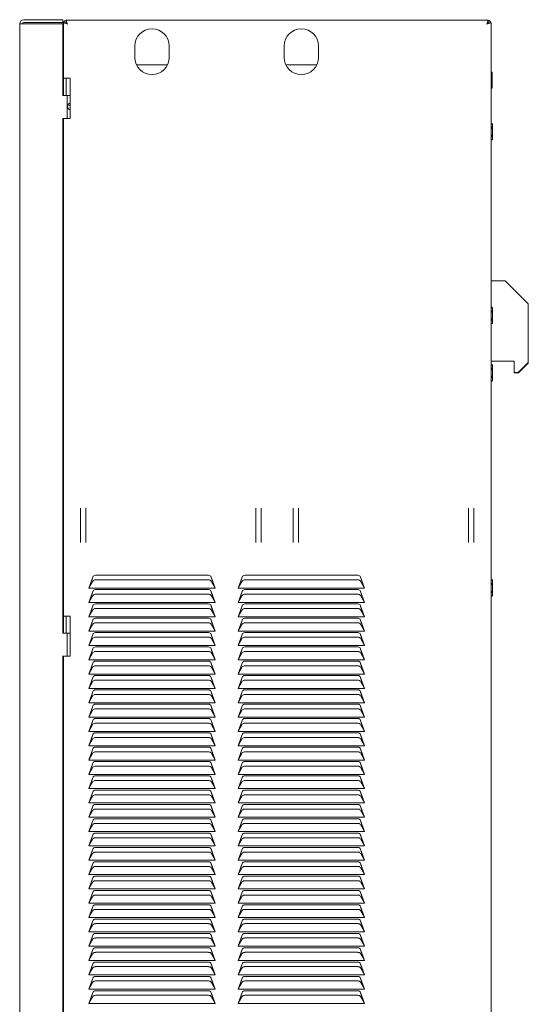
# Model space of a CAD drawing. Header units: inches. Extents: x 5 to 123, y 3 to 81.
# Tile 4 of 7: x 26 to 37, y 27 to 48. Entities that reach past the tile are written whole.
import ezdxf

# ---------------------------------------------------------------- set-up
doc = ezdxf.new("R2010")
doc.units = ezdxf.units.IN
doc.header["$MEASUREMENT"] = 0
doc.layers.add('BODY', color=3, linetype='Continuous')

msp = doc.modelspace()

# ---------------------------------------------------------------- linework, layer by layer
at = {"layer": 'BODY', "linetype": 'Continuous', "lineweight": 15}
for p, q in [((25.538, 4.764), (25.538, 47.891)), ((25.629, 47.891), (25.538, 47.891)), ((25.629, 47.983), (26.478, 47.983)), ((26.478, 47.923), (25.629, 47.923)), ((26.478, 47.891), (25.629, 47.891)), ((26.478, 47.983), (26.478, 47.923)), ((26.478, 46.333), (26.478, 47.891)), ((26.488, 47.916), (26.548, 47.916)), ((26.488, 47.916), (26.488, 46.706)), ((26.548, 47.976), (26.548, 47.916)), ((35.738, 47.976), (26.548, 47.976)), ((35.724, 47.91), (35.727, 47.907)), ((35.738, 47.976), (35.738, 47.916)), ((35.738, 47.916), (35.798, 47.916)), ((35.798, 4.851), (35.798, 47.916)), ((26.478, 47.606), (26.488, 47.606)), ((28.043, 47.161), (28.043, 47.411)), ((28.793, 47.411), (28.793, 47.161)), ((31.293, 47.161), (31.293, 47.411)), ((32.043, 47.411), (32.043, 47.161)), ((28.08, 46.998), (28.756, 46.998)), ((31.33, 46.998), (32.006, 46.998)), ((35.798, 46.843), (35.805, 46.843)), ((35.805, 46.753), (35.798, 46.753)), ((35.808, 46.842), (35.806, 46.843)), ((35.824, 46.803), (35.824, 46.811)), ((35.824, 46.663), (35.824, 46.798)), ((26.488, 46.706), (26.579, 46.706)), ((26.488, 46.333), (26.488, 46.706)), ((26.548, 46.333), (26.548, 46.706)), ((26.579, 46.706), (26.639, 46.706)), ((26.639, 46.706), (26.639, 45.831)), ((35.805, 46.573), (35.798, 46.573)), ((35.824, 46.528), (35.824, 46.663)), ((26.478, 46.333), (26.47, 46.333)), ((26.486, 46.333), (26.478, 46.333)), ((26.526, 46.333), (26.486, 46.333)), ((26.526, 46.333), (26.557, 46.333)), ((26.557, 46.333), (26.571, 46.333)), ((26.571, 46.333), (26.57, 45.833)), ((26.571, 46.333), (26.639, 46.333)), ((35.805, 46.483), (35.798, 46.483)), ((35.806, 46.483), (35.808, 46.483)), ((26.639, 46.118), (26.585, 46.118)), ((26.478, 45.833), (26.47, 45.833)), ((26.478, 34.623), (26.478, 45.833)), ((26.486, 45.833), (26.478, 45.833)), ((26.486, 45.833), (26.526, 45.833)), ((26.488, 45.831), (26.488, 45.833)), ((26.579, 45.831), (26.488, 45.831)), ((26.488, 45.831), (26.488, 34.995)), ((26.557, 45.833), (26.526, 45.833)), ((26.548, 45.831), (26.548, 45.833)), ((26.639, 45.831), (26.579, 45.831)), ((35.798, 45.723), (35.81, 45.723)), ((35.813, 45.722), (35.811, 45.723)), ((35.829, 45.683), (35.829, 45.691)), ((35.829, 45.543), (35.829, 45.678)), ((35.81, 45.633), (35.798, 45.633)), ((35.829, 45.408), (35.829, 45.543)), ((35.81, 45.453), (35.798, 45.453)), ((35.81, 45.363), (35.798, 45.363)), ((35.811, 45.363), (35.813, 45.363)), ((35.829, 42.296), (35.798, 42.296)), ((36.108, 42.296), (35.829, 42.296)), ((36.608, 41.796), (36.108, 42.296)), ((35.798, 41.723), (35.81, 41.723)), ((35.81, 41.633), (35.798, 41.633)), ((35.813, 41.722), (35.811, 41.723)), ((35.829, 41.683), (35.829, 41.691)), ((35.829, 41.543), (35.829, 41.678)), ((36.608, 40.516), (36.608, 41.796)), ((35.81, 41.453), (35.798, 41.453)), ((35.829, 41.408), (35.829, 41.543)), ((35.81, 41.363), (35.798, 41.363)), ((35.811, 41.363), (35.813, 41.363)), ((35.829, 40.543), (35.798, 40.543)), ((35.829, 40.543), (36.298, 40.543)), ((36.298, 40.543), (36.298, 40.296)), ((35.798, 40.473), (35.81, 40.473)), ((35.81, 40.383), (35.798, 40.383)), ((35.813, 40.472), (35.811, 40.473)), ((35.829, 40.433), (35.829, 40.441)), ((35.829, 40.293), (35.829, 40.428)), ((36.388, 40.296), (36.608, 40.516)), ((36.395, 40.293), (36.608, 40.506)), ((36.608, 40.506), (36.608, 40.516)), ((35.81, 40.203), (35.798, 40.203)), ((35.81, 40.113), (35.798, 40.113)), ((35.811, 40.113), (35.813, 40.113)), ((35.829, 40.158), (35.829, 40.293)), ((36.298, 40.296), (36.298, 40.293)), ((36.298, 40.296), (36.388, 40.296)), ((36.298, 40.293), (36.395, 40.293)), ((26.86, 36.596), (26.86, 37.346)), ((26.975, 37.346), (26.975, 36.596)), ((30.68, 36.596), (30.68, 37.346)), ((30.795, 37.346), (30.795, 36.596)), ((31.49, 36.596), (31.49, 37.346)), ((31.605, 37.346), (31.605, 36.596)), ((35.31, 36.596), (35.31, 37.346)), ((35.425, 37.346), (35.425, 36.596)), ((27.043, 35.604), (27.13, 35.844)), ((27.064, 35.642), (27.13, 35.844)), ((27.187, 35.884), (29.649, 35.884)), ((29.705, 35.844), (29.793, 35.604)), ((29.705, 35.844), (29.771, 35.642)), ((30.293, 35.604), (30.38, 35.844)), ((30.314, 35.642), (30.38, 35.844)), ((30.437, 35.884), (32.899, 35.884)), ((32.955, 35.844), (33.043, 35.604)), ((32.955, 35.844), (33.021, 35.642)), ((27.043, 35.604), (27.13, 35.758)), ((29.793, 35.604), (27.043, 35.604)), ((27.187, 35.784), (29.649, 35.784)), ((29.705, 35.758), (29.793, 35.604)), ((30.293, 35.604), (30.38, 35.758)), ((33.043, 35.604), (30.293, 35.604)), ((30.437, 35.784), (32.899, 35.784)), ((32.955, 35.758), (33.043, 35.604)), ((35.798, 35.788), (35.81, 35.788)), ((35.81, 35.698), (35.798, 35.698)), ((35.813, 35.787), (35.811, 35.788)), ((35.829, 35.748), (35.829, 35.756)), ((35.829, 35.608), (35.829, 35.743)), ((35.829, 35.473), (35.829, 35.608)), ((27.043, 35.292), (27.13, 35.532)), ((27.043, 35.292), (27.13, 35.446)), ((27.064, 35.33), (27.13, 35.532)), ((27.187, 35.572), (29.649, 35.572)), ((27.187, 35.472), (29.649, 35.472)), ((29.705, 35.532), (29.793, 35.292)), ((29.705, 35.446), (29.793, 35.292)), ((29.708, 35.525), (29.771, 35.33)), ((30.293, 35.292), (30.38, 35.532)), ((30.293, 35.292), (30.38, 35.446)), ((30.314, 35.33), (30.38, 35.532)), ((30.437, 35.572), (32.899, 35.572)), ((30.437, 35.472), (32.899, 35.472)), ((32.955, 35.532), (33.043, 35.292)), ((32.955, 35.532), (33.021, 35.33)), ((32.955, 35.446), (33.043, 35.292)), ((35.81, 35.518), (35.798, 35.518)), ((35.81, 35.428), (35.798, 35.428)), ((35.811, 35.428), (35.813, 35.428)), ((29.793, 35.292), (27.043, 35.292)), ((27.043, 34.98), (27.13, 35.22)), ((27.064, 35.018), (27.13, 35.22)), ((27.187, 35.26), (29.649, 35.26)), ((29.705, 35.22), (29.793, 34.98)), ((29.708, 35.213), (29.771, 35.018)), ((33.043, 35.292), (30.293, 35.292)), ((30.293, 34.98), (30.38, 35.22)), ((30.314, 35.018), (30.38, 35.22)), ((30.437, 35.26), (32.899, 35.26)), ((32.955, 35.22), (33.043, 34.98)), ((32.958, 35.213), (33.021, 35.018)), ((26.488, 34.995), (26.579, 34.995)), ((26.488, 34.623), (26.488, 34.995)), ((26.548, 34.623), (26.548, 34.995)), ((26.579, 34.995), (26.639, 34.995)), ((26.639, 34.995), (26.639, 34.12)), ((27.043, 34.98), (27.13, 35.134)), ((29.793, 34.98), (27.043, 34.98)), ((27.187, 35.16), (29.649, 35.16)), ((29.705, 35.134), (29.793, 34.98)), ((30.293, 34.98), (30.38, 35.134)), ((33.043, 34.98), (30.293, 34.98)), ((30.437, 35.16), (32.899, 35.16)), ((32.955, 35.134), (33.043, 34.98)), ((27.043, 34.668), (27.13, 34.908)), ((27.043, 34.668), (27.13, 34.822)), ((27.064, 34.706), (27.13, 34.908)), ((27.187, 34.948), (29.649, 34.948)), ((27.187, 34.848), (29.649, 34.848)), ((29.705, 34.908), (29.793, 34.668)), ((29.705, 34.822), (29.793, 34.668)), ((29.708, 34.901), (29.771, 34.706)), ((30.293, 34.668), (30.38, 34.908)), ((30.293, 34.668), (30.38, 34.822)), ((30.314, 34.706), (30.38, 34.908)), ((30.437, 34.948), (32.899, 34.948)), ((30.437, 34.848), (32.899, 34.848)), ((32.955, 34.908), (33.043, 34.668)), ((32.955, 34.822), (33.043, 34.668)), ((32.958, 34.901), (33.021, 34.706)), ((26.478, 34.623), (26.47, 34.623)), ((26.486, 34.623), (26.478, 34.623)), ((26.526, 34.623), (26.486, 34.623)), ((26.526, 34.623), (26.557, 34.623)), ((26.557, 34.623), (26.571, 34.623)), ((26.571, 34.623), (26.57, 34.123)), ((26.571, 34.623), (26.639, 34.623)), ((29.793, 34.668), (27.043, 34.668)), ((27.043, 34.356), (27.13, 34.596)), ((27.064, 34.394), (27.13, 34.596)), ((27.187, 34.636), (29.649, 34.636)), ((27.187, 34.536), (29.649, 34.536)), ((29.705, 34.596), (29.793, 34.356)), ((29.708, 34.589), (29.771, 34.394)), ((33.043, 34.668), (30.293, 34.668)), ((30.293, 34.356), (30.38, 34.596)), ((30.314, 34.394), (30.38, 34.596)), ((30.437, 34.636), (32.899, 34.636)), ((30.437, 34.536), (32.899, 34.536)), ((32.955, 34.596), (33.043, 34.356)), ((32.958, 34.589), (33.021, 34.394)), ((27.043, 34.356), (27.13, 34.51)), ((29.793, 34.356), (27.043, 34.356)), ((27.187, 34.324), (29.649, 34.324)), ((29.705, 34.51), (29.793, 34.356)), ((30.293, 34.356), (30.38, 34.51)), ((33.043, 34.356), (30.293, 34.356)), ((30.437, 34.324), (32.899, 34.324)), ((32.955, 34.51), (33.043, 34.356)), ((26.486, 34.123), (26.47, 34.123)), ((26.478, 34.123), (26.47, 34.123)), ((26.478, 11.713), (26.478, 34.123)), ((26.486, 34.123), (26.526, 34.123)), ((26.488, 34.12), (26.488, 34.123)), ((26.579, 34.12), (26.488, 34.12)), ((26.488, 34.12), (26.488, 12.081)), ((26.557, 34.123), (26.526, 34.123)), ((26.548, 34.12), (26.548, 34.123)), ((26.57, 34.123), (26.557, 34.123)), ((26.639, 34.12), (26.579, 34.12)), ((27.043, 34.044), (27.13, 34.284)), ((27.043, 34.044), (27.13, 34.198)), ((27.064, 34.082), (27.13, 34.284)), ((27.187, 34.224), (29.649, 34.224)), ((29.705, 34.284), (29.793, 34.044)), ((29.705, 34.198), (29.793, 34.044)), ((29.708, 34.277), (29.771, 34.082)), ((30.293, 34.044), (30.38, 34.284)), ((30.293, 34.044), (30.38, 34.198)), ((30.314, 34.082), (30.38, 34.284)), ((30.437, 34.224), (32.899, 34.224)), ((32.955, 34.284), (33.043, 34.044)), ((32.955, 34.198), (33.043, 34.044)), ((32.958, 34.277), (33.021, 34.082)), ((29.793, 34.044), (27.043, 34.044)), ((27.043, 33.732), (27.13, 33.972)), ((27.043, 33.732), (27.13, 33.886)), ((27.064, 33.77), (27.13, 33.972)), ((27.187, 34.012), (29.649, 34.012)), ((27.187, 33.912), (29.649, 33.912)), ((29.705, 33.972), (29.793, 33.732)), ((29.705, 33.886), (29.793, 33.732)), ((29.708, 33.965), (29.771, 33.77)), ((33.043, 34.044), (30.293, 34.044)), ((30.293, 33.732), (30.38, 33.972)), ((30.293, 33.732), (30.38, 33.886)), ((30.314, 33.77), (30.38, 33.972)), ((30.437, 34.012), (32.899, 34.012)), ((30.437, 33.912), (32.899, 33.912)), ((32.955, 33.972), (33.043, 33.732)), ((32.955, 33.886), (33.043, 33.732)), ((32.958, 33.965), (33.021, 33.77)), ((29.793, 33.732), (27.043, 33.732)), ((27.187, 33.7), (29.649, 33.7)), ((33.043, 33.732), (30.293, 33.732)), ((30.437, 33.7), (32.899, 33.7)), ((27.043, 33.42), (27.13, 33.66)), ((27.043, 33.42), (27.13, 33.574)), ((27.064, 33.458), (27.13, 33.66)), ((27.187, 33.6), (29.649, 33.6)), ((29.705, 33.66), (29.793, 33.42)), ((29.705, 33.574), (29.793, 33.42)), ((29.708, 33.653), (29.771, 33.458)), ((30.293, 33.42), (30.38, 33.66)), ((30.293, 33.42), (30.38, 33.574)), ((30.314, 33.458), (30.38, 33.66)), ((30.437, 33.6), (32.899, 33.6)), ((32.955, 33.66), (33.043, 33.42)), ((32.955, 33.574), (33.043, 33.42)), ((32.958, 33.653), (33.021, 33.458)), ((29.793, 33.42), (27.043, 33.42)), ((27.043, 33.108), (27.13, 33.348)), ((27.043, 33.108), (27.13, 33.262)), ((27.064, 33.146), (27.13, 33.348)), ((27.187, 33.388), (29.649, 33.388)), ((27.187, 33.288), (29.649, 33.288)), ((29.705, 33.348), (29.793, 33.108)), ((29.705, 33.262), (29.793, 33.108)), ((29.708, 33.341), (29.771, 33.146)), ((33.043, 33.42), (30.293, 33.42)), ((30.293, 33.108), (30.38, 33.348)), ((30.293, 33.108), (30.38, 33.262)), ((30.314, 33.146), (30.38, 33.348)), ((30.437, 33.388), (32.899, 33.388)), ((30.437, 33.288), (32.899, 33.288)), ((32.955, 33.348), (33.043, 33.108)), ((32.955, 33.262), (33.043, 33.108)), ((32.958, 33.341), (33.021, 33.146)), ((29.793, 33.108), (27.043, 33.108)), ((27.043, 32.796), (27.13, 33.036)), ((27.064, 32.834), (27.13, 33.036)), ((27.187, 33.076), (29.649, 33.076)), ((29.705, 33.036), (29.793, 32.796)), ((29.708, 33.029), (29.771, 32.834)), ((33.043, 33.108), (30.293, 33.108)), ((30.293, 32.796), (30.38, 33.036)), ((30.314, 32.834), (30.38, 33.036)), ((30.437, 33.076), (32.899, 33.076)), ((32.955, 33.036), (33.043, 32.796)), ((32.958, 33.029), (33.021, 32.834)), ((27.043, 32.796), (27.13, 32.95)), ((27.187, 32.976), (29.649, 32.976)), ((29.705, 32.95), (29.793, 32.796)), ((30.293, 32.796), (30.38, 32.95)), ((30.437, 32.976), (32.899, 32.976)), ((32.955, 32.95), (33.043, 32.796)), ((29.793, 32.796), (27.043, 32.796)), ((27.043, 32.484), (27.13, 32.724)), ((27.043, 32.484), (27.13, 32.638)), ((27.064, 32.522), (27.13, 32.724)), ((27.187, 32.764), (29.649, 32.764)), ((27.187, 32.664), (29.649, 32.664)), ((29.705, 32.724), (29.793, 32.484)), ((29.705, 32.638), (29.793, 32.484)), ((29.708, 32.717), (29.771, 32.522)), ((33.043, 32.796), (30.293, 32.796)), ((30.293, 32.484), (30.38, 32.724)), ((30.293, 32.484), (30.38, 32.638)), ((30.314, 32.522), (30.38, 32.724)), ((30.437, 32.764), (32.899, 32.764)), ((30.437, 32.664), (32.899, 32.664)), ((32.955, 32.724), (33.043, 32.484)), ((32.955, 32.638), (33.043, 32.484)), ((32.958, 32.717), (33.021, 32.522)), ((29.793, 32.484), (27.043, 32.484)), ((27.043, 32.172), (27.13, 32.412)), ((27.064, 32.21), (27.13, 32.412)), ((27.187, 32.452), (29.649, 32.452)), ((29.705, 32.412), (29.793, 32.172)), ((29.708, 32.405), (29.771, 32.21)), ((33.043, 32.484), (30.293, 32.484)), ((30.293, 32.172), (30.38, 32.412)), ((30.314, 32.21), (30.38, 32.412)), ((30.437, 32.452), (32.899, 32.452)), ((32.955, 32.412), (33.043, 32.172)), ((32.958, 32.405), (33.021, 32.21)), ((27.043, 32.172), (27.13, 32.326)), ((29.793, 32.172), (27.043, 32.172)), ((27.187, 32.352), (29.649, 32.352)), ((29.705, 32.326), (29.793, 32.172)), ((30.293, 32.172), (30.38, 32.326)), ((33.043, 32.172), (30.293, 32.172)), ((30.437, 32.352), (32.899, 32.352)), ((32.955, 32.326), (33.043, 32.172)), ((27.043, 31.86), (27.13, 32.1)), ((27.043, 31.86), (27.13, 32.014)), ((27.064, 31.898), (27.13, 32.1)), ((27.187, 32.14), (29.649, 32.14)), ((27.187, 32.04), (29.649, 32.04)), ((29.705, 32.1), (29.793, 31.86)), ((29.705, 32.014), (29.793, 31.86)), ((29.708, 32.093), (29.771, 31.898)), ((30.293, 31.86), (30.38, 32.1)), ((30.293, 31.86), (30.38, 32.014)), ((30.314, 31.898), (30.38, 32.1)), ((30.437, 32.14), (32.899, 32.14)), ((30.437, 32.04), (32.899, 32.04)), ((32.955, 32.1), (33.043, 31.86)), ((32.955, 32.014), (33.043, 31.86)), ((32.958, 32.093), (33.021, 31.898)), ((29.793, 31.86), (27.043, 31.86)), ((27.043, 31.548), (27.13, 31.788)), ((27.064, 31.586), (27.13, 31.788)), ((27.187, 31.828), (29.649, 31.828)), ((29.705, 31.788), (29.793, 31.548)), ((29.708, 31.781), (29.771, 31.586)), ((33.043, 31.86), (30.293, 31.86)), ((30.293, 31.548), (30.38, 31.788)), ((30.314, 31.586), (30.38, 31.788)), ((30.437, 31.828), (32.899, 31.828)), ((32.955, 31.788), (33.043, 31.548)), ((32.958, 31.781), (33.021, 31.586)), ((27.043, 31.548), (27.13, 31.702)), ((29.793, 31.548), (27.043, 31.548)), ((27.187, 31.728), (29.649, 31.728)), ((29.705, 31.702), (29.793, 31.548)), ((30.293, 31.548), (30.38, 31.702)), ((33.043, 31.548), (30.293, 31.548)), ((30.437, 31.728), (32.899, 31.728)), ((32.955, 31.702), (33.043, 31.548)), ((27.043, 31.236), (27.13, 31.476)), ((27.043, 31.236), (27.13, 31.39)), ((27.064, 31.274), (27.13, 31.476)), ((27.187, 31.516), (29.649, 31.516)), ((27.187, 31.416), (29.649, 31.416)), ((29.705, 31.476), (29.793, 31.236)), ((29.705, 31.39), (29.793, 31.236)), ((29.708, 31.469), (29.771, 31.274)), ((30.293, 31.236), (30.38, 31.476)), ((30.293, 31.236), (30.38, 31.39)), ((30.314, 31.274), (30.38, 31.476)), ((30.437, 31.516), (32.899, 31.516)), ((30.437, 31.416), (32.899, 31.416)), ((32.955, 31.476), (33.043, 31.236)), ((32.955, 31.39), (33.043, 31.236)), ((32.958, 31.469), (33.021, 31.274)), ((29.793, 31.236), (27.043, 31.236)), ((27.043, 30.924), (27.13, 31.164)), ((27.064, 30.962), (27.13, 31.164)), ((27.187, 31.204), (29.649, 31.204)), ((27.187, 31.104), (29.649, 31.104)), ((29.705, 31.164), (29.793, 30.924)), ((29.708, 31.157), (29.771, 30.962)), ((33.043, 31.236), (30.293, 31.236)), ((30.293, 30.924), (30.38, 31.164)), ((30.314, 30.962), (30.38, 31.164)), ((30.437, 31.204), (32.899, 31.204)), ((30.437, 31.104), (32.899, 31.104)), ((32.955, 31.164), (33.043, 30.924)), ((32.958, 31.157), (33.021, 30.962)), ((27.043, 30.924), (27.13, 31.078)), ((29.793, 30.924), (27.043, 30.924)), ((27.187, 30.892), (29.649, 30.892)), ((29.705, 31.078), (29.793, 30.924)), ((30.293, 30.924), (30.38, 31.078)), ((33.043, 30.924), (30.293, 30.924)), ((30.437, 30.892), (32.899, 30.892)), ((32.955, 31.078), (33.043, 30.924)), ((27.043, 30.612), (27.13, 30.852)), ((27.043, 30.612), (27.13, 30.766)), ((27.064, 30.65), (27.13, 30.852)), ((27.187, 30.792), (29.649, 30.792)), ((29.705, 30.852), (29.793, 30.612)), ((29.705, 30.766), (29.793, 30.612)), ((29.708, 30.845), (29.771, 30.65)), ((30.293, 30.612), (30.38, 30.852)), ((30.293, 30.612), (30.38, 30.766)), ((30.314, 30.65), (30.38, 30.852)), ((30.437, 30.792), (32.899, 30.792)), ((32.955, 30.852), (33.043, 30.612)), ((32.955, 30.766), (33.043, 30.612)), ((32.958, 30.845), (33.021, 30.65)), ((29.793, 30.612), (27.043, 30.612)), ((27.043, 30.3), (27.13, 30.54)), ((27.043, 30.3), (27.13, 30.454)), ((27.064, 30.338), (27.13, 30.54)), ((27.187, 30.58), (29.649, 30.58)), ((27.187, 30.48), (29.649, 30.48)), ((29.705, 30.54), (29.793, 30.3)), ((29.705, 30.454), (29.793, 30.3)), ((29.708, 30.533), (29.771, 30.338)), ((33.043, 30.612), (30.293, 30.612)), ((30.293, 30.3), (30.38, 30.54)), ((30.293, 30.3), (30.38, 30.454)), ((30.314, 30.338), (30.38, 30.54)), ((30.437, 30.58), (32.899, 30.58)), ((30.437, 30.48), (32.899, 30.48)), ((32.955, 30.54), (33.043, 30.3)), ((32.955, 30.454), (33.043, 30.3)), ((32.958, 30.533), (33.021, 30.338)), ((29.793, 30.3), (27.043, 30.3)), ((27.187, 30.268), (29.649, 30.268)), ((33.043, 30.3), (30.293, 30.3)), ((30.437, 30.268), (32.899, 30.268)), ((27.043, 29.988), (27.13, 30.228)), ((27.043, 29.988), (27.13, 30.142)), ((27.064, 30.026), (27.13, 30.228)), ((27.187, 30.168), (29.649, 30.168)), ((29.705, 30.228), (29.793, 29.988)), ((29.705, 30.142), (29.793, 29.988)), ((29.708, 30.221), (29.771, 30.026)), ((30.293, 29.988), (30.38, 30.228)), ((30.293, 29.988), (30.38, 30.142)), ((30.314, 30.026), (30.38, 30.228)), ((30.437, 30.168), (32.899, 30.168)), ((32.955, 30.228), (33.043, 29.988)), ((32.955, 30.142), (33.043, 29.988)), ((32.958, 30.221), (33.021, 30.026)), ((29.793, 29.988), (27.043, 29.988)), ((27.043, 29.676), (27.13, 29.916)), ((27.043, 29.676), (27.13, 29.83)), ((27.064, 29.714), (27.13, 29.916)), ((27.187, 29.956), (29.649, 29.956)), ((27.187, 29.856), (29.649, 29.856)), ((29.705, 29.916), (29.793, 29.676)), ((29.705, 29.83), (29.793, 29.676)), ((29.708, 29.909), (29.771, 29.714)), ((33.043, 29.988), (30.293, 29.988)), ((30.293, 29.676), (30.38, 29.916)), ((30.293, 29.676), (30.38, 29.83)), ((30.314, 29.714), (30.38, 29.916)), ((30.437, 29.956), (32.899, 29.956)), ((30.437, 29.856), (32.899, 29.856)), ((32.955, 29.916), (33.043, 29.676)), ((32.955, 29.83), (33.043, 29.676)), ((32.958, 29.909), (33.021, 29.714)), ((29.793, 29.676), (27.043, 29.676)), ((27.043, 29.364), (27.13, 29.604)), ((27.064, 29.402), (27.13, 29.604)), ((27.187, 29.644), (29.649, 29.644)), ((29.705, 29.604), (29.793, 29.364)), ((29.708, 29.597), (29.771, 29.402)), ((33.043, 29.676), (30.293, 29.676)), ((30.293, 29.364), (30.38, 29.604)), ((30.314, 29.402), (30.38, 29.604)), ((30.437, 29.644), (32.899, 29.644)), ((32.955, 29.604), (33.043, 29.364)), ((32.958, 29.597), (33.021, 29.402)), ((27.043, 29.364), (27.13, 29.518)), ((27.187, 29.544), (29.649, 29.544)), ((29.705, 29.518), (29.793, 29.364)), ((30.293, 29.364), (30.38, 29.518)), ((30.437, 29.544), (32.899, 29.544)), ((32.955, 29.518), (33.043, 29.364)), ((29.793, 29.364), (27.043, 29.364)), ((27.043, 29.052), (27.13, 29.292)), ((27.043, 29.052), (27.13, 29.206)), ((27.064, 29.09), (27.13, 29.292)), ((27.187, 29.332), (29.649, 29.332)), ((27.187, 29.232), (29.649, 29.232)), ((29.705, 29.292), (29.793, 29.052)), ((29.705, 29.206), (29.793, 29.052)), ((29.708, 29.285), (29.771, 29.09)), ((33.043, 29.364), (30.293, 29.364)), ((30.293, 29.052), (30.38, 29.292)), ((30.293, 29.052), (30.38, 29.206)), ((30.314, 29.09), (30.38, 29.292)), ((30.437, 29.332), (32.899, 29.332)), ((30.437, 29.232), (32.899, 29.232)), ((32.955, 29.292), (33.043, 29.052)), ((32.955, 29.206), (33.043, 29.052)), ((32.958, 29.285), (33.021, 29.09)), ((29.793, 29.052), (27.043, 29.052)), ((27.043, 28.74), (27.13, 28.98)), ((27.064, 28.778), (27.13, 28.98)), ((27.187, 29.02), (29.649, 29.02)), ((29.705, 28.98), (29.793, 28.74)), ((29.708, 28.973), (29.771, 28.778)), ((33.043, 29.052), (30.293, 29.052)), ((30.293, 28.74), (30.38, 28.98)), ((30.314, 28.778), (30.38, 28.98)), ((30.437, 29.02), (32.899, 29.02)), ((32.955, 28.98), (33.043, 28.74)), ((32.958, 28.973), (33.021, 28.778)), ((27.043, 28.74), (27.13, 28.894)), ((29.793, 28.74), (27.043, 28.74)), ((27.187, 28.92), (29.649, 28.92)), ((29.705, 28.894), (29.793, 28.74)), ((30.293, 28.74), (30.38, 28.894)), ((33.043, 28.74), (30.293, 28.74)), ((30.437, 28.92), (32.899, 28.92)), ((32.955, 28.894), (33.043, 28.74)), ((27.043, 28.428), (27.13, 28.668)), ((27.043, 28.428), (27.13, 28.582)), ((27.064, 28.466), (27.13, 28.668)), ((27.187, 28.708), (29.649, 28.708)), ((27.187, 28.608), (29.649, 28.608)), ((29.705, 28.668), (29.793, 28.428)), ((29.705, 28.582), (29.793, 28.428)), ((29.708, 28.661), (29.771, 28.466)), ((30.293, 28.428), (30.38, 28.668)), ((30.293, 28.428), (30.38, 28.582)), ((30.314, 28.466), (30.38, 28.668)), ((30.437, 28.708), (32.899, 28.708)), ((30.437, 28.608), (32.899, 28.608)), ((32.955, 28.668), (33.043, 28.428)), ((32.955, 28.582), (33.043, 28.428)), ((32.958, 28.661), (33.021, 28.466)), ((29.793, 28.428), (27.043, 28.428)), ((27.043, 28.116), (27.13, 28.356)), ((27.064, 28.154), (27.13, 28.356)), ((27.187, 28.396), (29.649, 28.396)), ((29.705, 28.356), (29.793, 28.116)), ((29.708, 28.349), (29.771, 28.154)), ((33.043, 28.428), (30.293, 28.428)), ((30.293, 28.116), (30.38, 28.356)), ((30.314, 28.154), (30.38, 28.356)), ((30.437, 28.396), (32.899, 28.396)), ((32.955, 28.356), (33.043, 28.116)), ((32.958, 28.349), (33.021, 28.154)), ((27.043, 28.116), (27.13, 28.27)), ((29.793, 28.116), (27.043, 28.116)), ((27.187, 28.296), (29.649, 28.296)), ((29.705, 28.27), (29.793, 28.116)), ((30.293, 28.116), (30.38, 28.27)), ((33.043, 28.116), (30.293, 28.116)), ((30.437, 28.296), (32.899, 28.296)), ((32.955, 28.27), (33.043, 28.116)), ((27.043, 27.804), (27.13, 28.044)), ((27.043, 27.804), (27.13, 27.958)), ((27.064, 27.842), (27.13, 28.044)), ((27.187, 28.084), (29.649, 28.084)), ((27.187, 27.984), (29.649, 27.984)), ((29.705, 28.044), (29.793, 27.804)), ((29.705, 27.958), (29.793, 27.804)), ((29.708, 28.037), (29.771, 27.842)), ((30.293, 27.804), (30.38, 28.044)), ((30.293, 27.804), (30.38, 27.958)), ((30.314, 27.842), (30.38, 28.044)), ((30.437, 28.084), (32.899, 28.084)), ((30.437, 27.984), (32.899, 27.984)), ((32.955, 28.044), (33.043, 27.804)), ((32.955, 27.958), (33.043, 27.804)), ((32.958, 28.037), (33.021, 27.842)), ((29.793, 27.804), (27.043, 27.804)), ((27.043, 27.492), (27.13, 27.732)), ((27.064, 27.53), (27.13, 27.732)), ((27.187, 27.772), (29.649, 27.772)), ((27.187, 27.672), (29.649, 27.672)), ((29.705, 27.732), (29.793, 27.492)), ((29.708, 27.725), (29.771, 27.53)), ((33.043, 27.804), (30.293, 27.804)), ((30.293, 27.492), (30.38, 27.732)), ((30.314, 27.53), (30.38, 27.732)), ((30.437, 27.772), (32.899, 27.772)), ((30.437, 27.672), (32.899, 27.672)), ((32.955, 27.732), (33.043, 27.492)), ((32.958, 27.725), (33.021, 27.53)), ((27.043, 27.492), (27.13, 27.646)), ((29.793, 27.492), (27.043, 27.492)), ((27.187, 27.46), (29.649, 27.46)), ((29.705, 27.646), (29.793, 27.492)), ((30.293, 27.492), (30.38, 27.646)), ((33.043, 27.492), (30.293, 27.492)), ((30.437, 27.46), (32.899, 27.46)), ((32.955, 27.646), (33.043, 27.492)), ((27.043, 27.18), (27.13, 27.42)), ((27.043, 27.18), (27.13, 27.334)), ((27.064, 27.218), (27.13, 27.42)), ((27.187, 27.36), (29.649, 27.36)), ((29.705, 27.42), (29.793, 27.18)), ((29.705, 27.334), (29.793, 27.18)), ((29.708, 27.413), (29.771, 27.218)), ((30.293, 27.18), (30.38, 27.42)), ((30.293, 27.18), (30.38, 27.334)), ((30.314, 27.218), (30.38, 27.42)), ((30.437, 27.36), (32.899, 27.36)), ((32.955, 27.42), (33.043, 27.18)), ((32.955, 27.334), (33.043, 27.18)), ((32.958, 27.413), (33.021, 27.218)), ((29.793, 27.18), (27.043, 27.18)), ((27.043, 26.868), (27.13, 27.108)), ((27.043, 26.868), (27.13, 27.022)), ((27.064, 26.906), (27.13, 27.108)), ((27.187, 27.148), (29.649, 27.148)), ((27.187, 27.048), (29.649, 27.048)), ((29.705, 27.108), (29.793, 26.868)), ((29.705, 27.022), (29.793, 26.868)), ((29.708, 27.101), (29.771, 26.906)), ((33.043, 27.18), (30.293, 27.18)), ((30.293, 26.868), (30.38, 27.108)), ((30.293, 26.868), (30.38, 27.022)), ((30.314, 26.906), (30.38, 27.108)), ((30.437, 27.148), (32.899, 27.148)), ((30.437, 27.048), (32.899, 27.048)), ((32.955, 27.108), (33.043, 26.868)), ((32.955, 27.022), (33.043, 26.868)), ((32.958, 27.101), (33.021, 26.906)), ((29.793, 26.868), (27.043, 26.868)), ((27.187, 26.836), (29.649, 26.836)), ((33.043, 26.868), (30.293, 26.868)), ((30.437, 26.836), (32.899, 26.836)), ((27.043, 26.556), (27.13, 26.796)), ((27.043, 26.556), (27.13, 26.71)), ((27.064, 26.594), (27.13, 26.796)), ((27.187, 26.736), (29.649, 26.736)), ((29.705, 26.796), (29.793, 26.556)), ((29.705, 26.71), (29.793, 26.556)), ((29.708, 26.789), (29.771, 26.594)), ((30.293, 26.556), (30.38, 26.796)), ((30.293, 26.556), (30.38, 26.71)), ((30.314, 26.594), (30.38, 26.796)), ((30.437, 26.736), (32.899, 26.736)), ((32.955, 26.796), (33.043, 26.556)), ((32.955, 26.71), (33.043, 26.556)), ((32.958, 26.789), (33.021, 26.594)), ((29.793, 26.556), (27.043, 26.556)), ((33.043, 26.556), (30.293, 26.556))]:
    msp.add_line(p, q, dxfattribs=at)
at = {"layer": 'BODY', "linetype": 'Continuous', "lineweight": 15, "flags": 128}
for points in [[(26.579, 47.884), (26.543, 47.897), (26.514, 47.907), (26.495, 47.913), (26.49, 47.915), (26.488, 47.916)], [(26.548, 47.976), (26.549, 47.974), (26.55, 47.969), (26.557, 47.95), (26.567, 47.92), (26.579, 47.884)], [(35.707, 47.884), (35.719, 47.92), (35.729, 47.95), (35.736, 47.969), (35.737, 47.974), (35.738, 47.976)], [(35.798, 47.916), (35.796, 47.915), (35.791, 47.913), (35.772, 47.907), (35.743, 47.897), (35.707, 47.884)], [(26.488, 47.613), (26.487, 47.613), (26.478, 47.61)], [(35.824, 46.798), (35.823, 46.823), (35.82, 46.831), (35.814, 46.839), (35.809, 46.842), (35.805, 46.843)], [(35.805, 46.753), (35.812, 46.755), (35.817, 46.761), (35.823, 46.775), (35.824, 46.798)], [(35.824, 46.663), (35.823, 46.713), (35.82, 46.729), (35.814, 46.745), (35.809, 46.751), (35.805, 46.753)], [(35.805, 46.573), (35.812, 46.578), (35.817, 46.588), (35.823, 46.617), (35.824, 46.663)], [(35.824, 46.528), (35.823, 46.553), (35.82, 46.561), (35.814, 46.569), (35.809, 46.572), (35.805, 46.573)], [(35.805, 46.483), (35.812, 46.485), (35.817, 46.49), (35.823, 46.505), (35.824, 46.528)], [(35.829, 45.678), (35.828, 45.703), (35.825, 45.711), (35.819, 45.719), (35.814, 45.722), (35.81, 45.723)], [(35.81, 45.633), (35.817, 45.635), (35.822, 45.641), (35.828, 45.655), (35.829, 45.678)], [(35.829, 45.543), (35.828, 45.593), (35.825, 45.609), (35.819, 45.625), (35.814, 45.631), (35.81, 45.633)], [(35.81, 45.453), (35.817, 45.458), (35.822, 45.468), (35.828, 45.497), (35.829, 45.543)], [(35.829, 45.408), (35.828, 45.433), (35.825, 45.441), (35.819, 45.449), (35.814, 45.452), (35.81, 45.453)], [(35.81, 45.363), (35.817, 45.365), (35.822, 45.37), (35.828, 45.385), (35.829, 45.408)], [(35.829, 41.678), (35.828, 41.703), (35.825, 41.711), (35.819, 41.719), (35.814, 41.722), (35.81, 41.723)], [(35.81, 41.633), (35.817, 41.635), (35.822, 41.641), (35.828, 41.655), (35.829, 41.678)], [(35.829, 41.543), (35.828, 41.593), (35.825, 41.609), (35.819, 41.625), (35.814, 41.631), (35.81, 41.633)], [(35.81, 41.453), (35.817, 41.458), (35.822, 41.468), (35.828, 41.497), (35.829, 41.543)], [(35.829, 41.408), (35.828, 41.433), (35.825, 41.441), (35.819, 41.449), (35.814, 41.452), (35.81, 41.453)], [(35.81, 41.363), (35.817, 41.365), (35.822, 41.37), (35.828, 41.385), (35.829, 41.408)], [(35.829, 40.428), (35.828, 40.453), (35.825, 40.461), (35.819, 40.469), (35.814, 40.472), (35.81, 40.473)], [(35.81, 40.383), (35.817, 40.385), (35.822, 40.391), (35.828, 40.405), (35.829, 40.428)], [(35.829, 40.293), (35.828, 40.343), (35.825, 40.359), (35.819, 40.375), (35.814, 40.381), (35.81, 40.383)], [(35.81, 40.203), (35.817, 40.208), (35.822, 40.218), (35.828, 40.247), (35.829, 40.293)], [(35.829, 40.158), (35.828, 40.183), (35.825, 40.191), (35.819, 40.199), (35.814, 40.202), (35.81, 40.203)], [(35.81, 40.113), (35.817, 40.115), (35.822, 40.12), (35.828, 40.135), (35.829, 40.158)], [(35.829, 35.743), (35.828, 35.768), (35.825, 35.776), (35.819, 35.784), (35.814, 35.787), (35.81, 35.788)], [(35.81, 35.698), (35.817, 35.7), (35.822, 35.706), (35.828, 35.72), (35.829, 35.743)], [(35.829, 35.608), (35.828, 35.658), (35.825, 35.674), (35.819, 35.69), (35.814, 35.696), (35.81, 35.698)], [(35.81, 35.518), (35.817, 35.523), (35.822, 35.533), (35.828, 35.562), (35.829, 35.608)], [(35.829, 35.473), (35.828, 35.498), (35.825, 35.506), (35.819, 35.514), (35.814, 35.517), (35.81, 35.518)], [(35.81, 35.428), (35.817, 35.43), (35.822, 35.435), (35.828, 35.45), (35.829, 35.473)]]:
    msp.add_lwpolyline(points, dxfattribs=at)
at = {"layer": 'BODY', "linetype": 'Continuous', "lineweight": 15}
for centre, radius, start, end in [((25.629, 47.891), 0.0913, 90, 180), ((25.629, 47.891), 0.0313, 90, 180), ((26.574, 47.884), 0.0913, 106.862, 180), ((35.713, 47.893), 0.0809, 16.2759, 72.264), ((26.452, 47.697), 0.0312, 327.1401, 0), ((28.418, 47.411), 0.375, 0, 180), ((31.668, 47.411), 0.375, 0, 180), ((28.418, 47.161), 0.375, 180, 0), ((31.668, 47.161), 0.375, 180, 0), ((35.799, 46.819), 0.025, 0, 51.4726), ((35.799, 46.507), 0.025, 308.4543, 0), ((26.655, 46.093), 0.076, 102.4736, 257.5264), ((35.804, 45.699), 0.025, 0, 51.4726), ((35.804, 45.387), 0.025, 308.4543, 0), ((35.804, 41.699), 0.025, 0, 51.4726), ((35.804, 41.387), 0.025, 308.4543, 0), ((35.804, 40.449), 0.025, 0, 51.4726), ((35.804, 40.137), 0.025, 308.4543, 0), ((27.187, 35.824), 0.06, 90, 160), ((29.649, 35.824), 0.06, 20, 90), ((30.437, 35.824), 0.06, 90, 160), ((32.899, 35.824), 0.06, 20, 90), ((27.182, 35.719), 0.0646, 85.6248, 142.8389), ((29.654, 35.719), 0.0646, 37.1602, 94.376), ((30.432, 35.719), 0.0646, 85.6248, 142.8389), ((32.904, 35.719), 0.0646, 37.1606, 94.3756), ((35.804, 35.764), 0.025, 0, 51.4726), ((27.187, 35.512), 0.06, 90, 160), ((27.182, 35.407), 0.0646, 85.6248, 142.8389), ((29.649, 35.512), 0.06, 20, 90), ((29.654, 35.407), 0.0646, 37.1602, 94.376), ((30.437, 35.512), 0.06, 90, 160), ((30.432, 35.407), 0.0646, 85.6248, 142.8389), ((32.899, 35.512), 0.06, 20, 90), ((32.904, 35.407), 0.0646, 37.1606, 94.3756), ((35.804, 35.452), 0.025, 308.4543, 0), ((27.187, 35.2), 0.06, 90, 160), ((29.649, 35.2), 0.06, 20, 90), ((30.437, 35.2), 0.06, 90, 160), ((32.899, 35.2), 0.06, 20, 90), ((27.182, 35.095), 0.0646, 85.626, 142.8377), ((29.654, 35.095), 0.0646, 37.1615, 94.3748), ((30.432, 35.095), 0.0646, 85.626, 142.8377), ((32.904, 35.095), 0.0646, 37.1619, 94.3744), ((27.187, 34.888), 0.06, 90, 160), ((27.182, 34.783), 0.0646, 85.628, 142.8357), ((29.649, 34.888), 0.06, 20, 90), ((29.654, 34.783), 0.0646, 37.1635, 94.3728), ((30.437, 34.888), 0.06, 90, 160), ((30.432, 34.783), 0.0646, 85.628, 142.8357), ((32.899, 34.888), 0.06, 20, 90), ((32.904, 34.783), 0.0646, 37.1639, 94.3724), ((27.187, 34.576), 0.06, 90, 160), ((27.182, 34.471), 0.0646, 85.628, 142.8357), ((29.649, 34.576), 0.06, 20, 90), ((29.654, 34.471), 0.0646, 37.1635, 94.3728), ((30.437, 34.576), 0.06, 90, 160), ((30.432, 34.471), 0.0646, 85.628, 142.8357), ((32.899, 34.576), 0.06, 20, 90), ((32.904, 34.471), 0.0646, 37.1639, 94.3724), ((27.187, 34.264), 0.06, 90, 160), ((29.649, 34.264), 0.06, 20, 90), ((30.437, 34.264), 0.06, 90, 160), ((32.899, 34.264), 0.06, 20, 90), ((27.182, 34.159), 0.0646, 85.6258, 142.836), ((29.654, 34.159), 0.0646, 37.1632, 94.375), ((30.432, 34.159), 0.0646, 85.6258, 142.836), ((32.904, 34.159), 0.0646, 37.1636, 94.3746), ((27.187, 33.952), 0.06, 90, 160), ((27.182, 33.847), 0.0646, 85.6248, 142.8389), ((29.649, 33.952), 0.06, 20, 90), ((29.654, 33.847), 0.0646, 37.1602, 94.376), ((30.437, 33.952), 0.06, 90, 160), ((30.432, 33.847), 0.0646, 85.6248, 142.8389), ((32.899, 33.952), 0.06, 20, 90), ((32.904, 33.847), 0.0646, 37.1606, 94.3756), ((27.187, 33.64), 0.06, 90, 160), ((29.649, 33.64), 0.06, 20, 90), ((30.437, 33.64), 0.06, 90, 160), ((32.899, 33.64), 0.06, 20, 90), ((27.182, 33.535), 0.0646, 85.6248, 142.8389), ((29.654, 33.535), 0.0646, 37.1602, 94.376), ((30.432, 33.535), 0.0646, 85.6248, 142.8389), ((32.904, 33.535), 0.0646, 37.1606, 94.3756), ((27.187, 33.328), 0.06, 90, 160), ((27.182, 33.223), 0.0646, 85.626, 142.8377), ((29.649, 33.328), 0.06, 20, 90), ((29.654, 33.223), 0.0646, 37.1615, 94.3748), ((30.437, 33.328), 0.06, 90, 160), ((30.432, 33.223), 0.0646, 85.626, 142.8377), ((32.899, 33.328), 0.06, 20, 90), ((32.904, 33.223), 0.0646, 37.1619, 94.3744), ((27.187, 33.016), 0.06, 90, 160), ((29.649, 33.016), 0.06, 20, 90), ((30.437, 33.016), 0.06, 90, 160), ((32.899, 33.016), 0.06, 20, 90), ((27.182, 32.911), 0.0646, 85.628, 142.8357), ((29.654, 32.911), 0.0646, 37.1635, 94.3728), ((30.432, 32.911), 0.0646, 85.628, 142.8357), ((32.904, 32.911), 0.0646, 37.1639, 94.3724), ((27.187, 32.704), 0.06, 90, 160), ((27.182, 32.599), 0.0646, 85.628, 142.8357), ((29.649, 32.704), 0.06, 20, 90), ((29.654, 32.599), 0.0646, 37.1635, 94.3728), ((30.437, 32.704), 0.06, 90, 160), ((30.432, 32.599), 0.0646, 85.628, 142.8357), ((32.899, 32.704), 0.06, 20, 90), ((32.904, 32.599), 0.0646, 37.1639, 94.3724), ((27.187, 32.392), 0.06, 90, 160), ((29.649, 32.392), 0.06, 20, 90), ((30.437, 32.392), 0.06, 90, 160), ((32.899, 32.392), 0.06, 20, 90), ((27.182, 32.287), 0.0646, 85.6258, 142.836), ((29.654, 32.287), 0.0646, 37.1632, 94.375), ((30.432, 32.287), 0.0646, 85.6258, 142.836), ((32.904, 32.287), 0.0646, 37.1636, 94.3746), ((27.187, 32.08), 0.06, 90, 160), ((27.182, 31.975), 0.0646, 85.6248, 142.8389), ((29.649, 32.08), 0.06, 20, 90), ((29.654, 31.975), 0.0646, 37.1602, 94.376), ((30.437, 32.08), 0.06, 90, 160), ((30.432, 31.975), 0.0646, 85.6248, 142.8389), ((32.899, 32.08), 0.06, 20, 90), ((32.904, 31.975), 0.0646, 37.1606, 94.3756), ((27.187, 31.768), 0.06, 90, 160), ((29.649, 31.768), 0.06, 20, 90), ((30.437, 31.768), 0.06, 90, 160), ((32.899, 31.768), 0.06, 20, 90), ((27.182, 31.663), 0.0646, 85.6248, 142.8389), ((29.654, 31.663), 0.0646, 37.1602, 94.376), ((30.432, 31.663), 0.0646, 85.6248, 142.8389), ((32.904, 31.663), 0.0646, 37.1606, 94.3756), ((27.187, 31.456), 0.06, 90, 160), ((27.182, 31.351), 0.0646, 85.626, 142.8377), ((29.649, 31.456), 0.06, 20, 90), ((29.654, 31.351), 0.0646, 37.1615, 94.3748), ((30.437, 31.456), 0.06, 90, 160), ((30.432, 31.351), 0.0646, 85.626, 142.8377), ((32.899, 31.456), 0.06, 20, 90), ((32.904, 31.351), 0.0646, 37.1619, 94.3744), ((27.187, 31.144), 0.06, 90, 160), ((27.182, 31.039), 0.0646, 85.626, 142.8377), ((29.649, 31.144), 0.06, 20, 90), ((29.654, 31.039), 0.0646, 37.1615, 94.3748), ((30.437, 31.144), 0.06, 90, 160), ((30.432, 31.039), 0.0646, 85.626, 142.8377), ((32.899, 31.144), 0.06, 20, 90), ((32.904, 31.039), 0.0646, 37.1619, 94.3744), ((27.187, 30.832), 0.06, 90, 160), ((29.649, 30.832), 0.06, 20, 90), ((30.437, 30.832), 0.06, 90, 160), ((32.899, 30.832), 0.06, 20, 90), ((27.182, 30.727), 0.0646, 85.628, 142.8357), ((29.654, 30.727), 0.0646, 37.1635, 94.3728), ((30.432, 30.727), 0.0646, 85.628, 142.8357), ((32.904, 30.727), 0.0646, 37.1639, 94.3724), ((27.187, 30.52), 0.06, 90, 160), ((27.182, 30.415), 0.0646, 85.6292, 142.8345), ((29.649, 30.52), 0.06, 20, 90), ((29.654, 30.415), 0.0646, 37.1647, 94.3716), ((30.437, 30.52), 0.06, 90, 160), ((30.432, 30.415), 0.0646, 85.6292, 142.8345), ((32.899, 30.52), 0.06, 20, 90), ((32.904, 30.415), 0.0646, 37.1651, 94.3712), ((27.187, 30.208), 0.06, 90, 160), ((29.649, 30.208), 0.06, 20, 90), ((30.437, 30.208), 0.06, 90, 160), ((32.899, 30.208), 0.06, 20, 90), ((27.182, 30.103), 0.0646, 85.6248, 142.8389), ((29.654, 30.103), 0.0646, 37.1602, 94.376), ((30.432, 30.103), 0.0646, 85.6248, 142.8389), ((32.904, 30.103), 0.0646, 37.1606, 94.3756), ((27.187, 29.896), 0.06, 90, 160), ((27.182, 29.791), 0.0646, 85.6248, 142.8389), ((29.649, 29.896), 0.06, 20, 90), ((29.654, 29.791), 0.0646, 37.1602, 94.376), ((30.437, 29.896), 0.06, 90, 160), ((30.432, 29.791), 0.0646, 85.6248, 142.8389), ((32.899, 29.896), 0.06, 20, 90), ((32.904, 29.791), 0.0646, 37.1606, 94.3756), ((27.187, 29.584), 0.06, 90, 160), ((29.649, 29.584), 0.06, 20, 90), ((30.437, 29.584), 0.06, 90, 160), ((32.899, 29.584), 0.06, 20, 90), ((27.182, 29.479), 0.0646, 85.6248, 142.8389), ((29.654, 29.479), 0.0646, 37.1602, 94.376), ((30.432, 29.479), 0.0646, 85.6248, 142.8389), ((32.904, 29.479), 0.0646, 37.1606, 94.3756), ((27.187, 29.272), 0.06, 90, 160), ((27.182, 29.167), 0.0646, 85.626, 142.8377), ((29.649, 29.272), 0.06, 20, 90), ((29.654, 29.167), 0.0646, 37.1615, 94.3748), ((30.437, 29.272), 0.06, 90, 160), ((30.432, 29.167), 0.0646, 85.626, 142.8377), ((32.899, 29.272), 0.06, 20, 90), ((32.904, 29.167), 0.0646, 37.1619, 94.3744), ((27.187, 28.96), 0.06, 90, 160), ((29.649, 28.96), 0.06, 20, 90), ((30.437, 28.96), 0.06, 90, 160), ((32.899, 28.96), 0.06, 20, 90), ((27.182, 28.855), 0.0646, 85.628, 142.8357), ((29.654, 28.855), 0.0646, 37.1635, 94.3728), ((30.432, 28.855), 0.0646, 85.628, 142.8357), ((32.904, 28.855), 0.0646, 37.1639, 94.3724), ((27.187, 28.648), 0.06, 90, 160), ((27.182, 28.543), 0.0646, 85.6292, 142.8345), ((29.649, 28.648), 0.06, 20, 90), ((29.654, 28.543), 0.0646, 37.1647, 94.3716), ((30.437, 28.648), 0.06, 90, 160), ((30.432, 28.543), 0.0646, 85.6292, 142.8345), ((32.899, 28.648), 0.06, 20, 90), ((32.904, 28.543), 0.0646, 37.1651, 94.3712), ((27.187, 28.336), 0.06, 90, 160), ((29.649, 28.336), 0.06, 20, 90), ((30.437, 28.336), 0.06, 90, 160), ((32.899, 28.336), 0.06, 20, 90), ((27.182, 28.231), 0.0646, 85.6248, 142.8389), ((29.654, 28.231), 0.0646, 37.1602, 94.376), ((30.432, 28.231), 0.0646, 85.6248, 142.8389), ((32.904, 28.231), 0.0646, 37.1606, 94.3756), ((27.187, 28.024), 0.06, 90, 160), ((27.182, 27.919), 0.0646, 85.6267, 142.837), ((29.649, 28.024), 0.06, 20, 90), ((29.654, 27.919), 0.0646, 37.1622, 94.3741), ((30.437, 28.024), 0.06, 90, 160), ((30.432, 27.919), 0.0646, 85.6267, 142.837), ((32.899, 28.024), 0.06, 20, 90), ((32.904, 27.919), 0.0646, 37.1626, 94.3737), ((27.187, 27.712), 0.06, 90, 160), ((27.182, 27.607), 0.0646, 85.6267, 142.837), ((29.649, 27.712), 0.06, 20, 90), ((29.654, 27.607), 0.0646, 37.1622, 94.3741), ((30.437, 27.712), 0.06, 90, 160), ((30.432, 27.607), 0.0646, 85.6267, 142.837), ((32.899, 27.712), 0.06, 20, 90), ((32.904, 27.607), 0.0646, 37.1626, 94.3737), ((27.187, 27.4), 0.06, 90, 160), ((29.649, 27.4), 0.06, 20, 90), ((30.437, 27.4), 0.06, 90, 160), ((32.899, 27.4), 0.06, 20, 90), ((27.182, 27.295), 0.0646, 85.6267, 142.837), ((29.654, 27.295), 0.0646, 37.1622, 94.3741), ((30.432, 27.295), 0.0646, 85.6267, 142.837), ((32.904, 27.295), 0.0646, 37.1626, 94.3737), ((27.187, 27.088), 0.06, 90, 160), ((27.182, 26.983), 0.0646, 85.6267, 142.837), ((29.649, 27.088), 0.06, 20, 90), ((29.654, 26.983), 0.0646, 37.1622, 94.3741), ((30.437, 27.088), 0.06, 90, 160), ((30.432, 26.983), 0.0646, 85.6267, 142.837), ((32.899, 27.088), 0.06, 20, 90), ((32.904, 26.983), 0.0646, 37.1626, 94.3737), ((27.187, 26.776), 0.06, 90, 160), ((29.649, 26.776), 0.06, 20, 90), ((30.437, 26.776), 0.06, 90, 160), ((32.899, 26.776), 0.06, 20, 90), ((27.182, 26.671), 0.0646, 85.6267, 142.837), ((29.654, 26.671), 0.0646, 37.1622, 94.3741), ((30.432, 26.671), 0.0646, 85.6267, 142.837), ((32.904, 26.671), 0.0646, 37.1626, 94.3737)]:
    msp.add_arc(centre, radius, start, end, dxfattribs=at)

doc.saveas('drawing.dxf')
